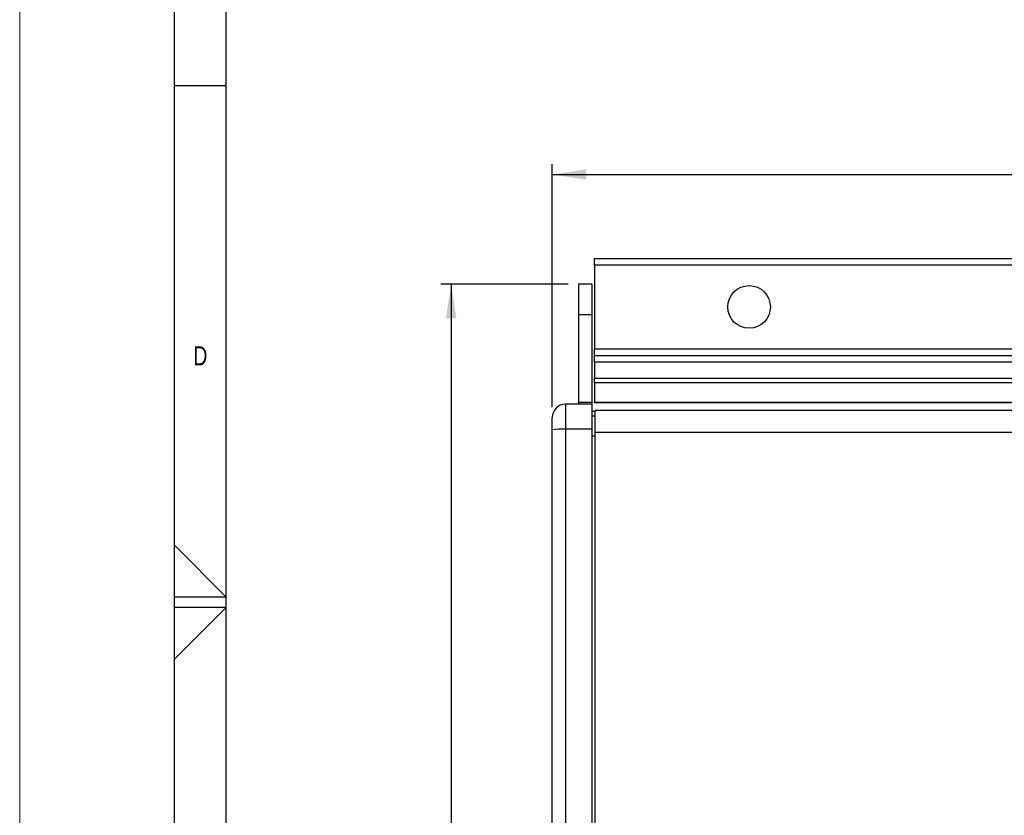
# Model space of a CAD drawing. Header units: millimetres. Extents: x 0 to 594, y 0 to 420.
# Tile 7 of 15: x 0 to 95, y 189 to 266. Entities that reach past the tile are written whole.
import ezdxf

# ---------------------------------------------------------------- set-up
doc = ezdxf.new("R2010")
doc.units = ezdxf.units.MM
doc.layers.add('FORMAT', color=7, linetype='Continuous')
doc.layers.add('OUTLINE', color=7, linetype='Continuous')
doc.styles.add('SLDTEXTSTYLE0', font='TXT', dxfattribs={"width": 0.75})
doc.dimstyles.new('SLDDIMSTYLE0', dxfattribs={"dimtxt": 3.5, "dimasz": 3.302, "dimexe": 0, "dimexo": 0.0625, "dimgap": 0.875, "dimtad": 0, "dimtih": 1, "dimtoh": 1, "dimlfac": 5, "dimrnd": 1e-09, "dimzin": 12, "dimdsep": 46, "dimtxsty": 'SLDTEXTSTYLE0', "dimsah": 1, "dimcen": 0.09, "dimadec": 0, "dimazin": 3, "dimtfac": 1, "dimtofl": 0, "dimtmove": 0, "dimatfit": 3, "dimfxl": 1, "dimfrac": 2, "dimtolj": 1, "dimtzin": 12, "dimarcsym": 0})
doc.dimstyles.new('SLDDIMSTYLE1', dxfattribs={"dimtxt": 3.5, "dimasz": 3.302, "dimexe": 0, "dimexo": 0.0625, "dimgap": 0.875, "dimtad": 0, "dimtih": 1, "dimtoh": 1, "dimlfac": 5, "dimrnd": 1e-09, "dimzin": 4, "dimdsep": 46, "dimtxsty": 'SLDTEXTSTYLE0', "dimsah": 1, "dimcen": 0.09, "dimadec": 0, "dimazin": 1, "dimtfac": 1, "dimtofl": 0, "dimtmove": 0, "dimatfit": 3, "dimfxl": 1, "dimfrac": 2, "dimtolj": 1, "dimtzin": 12, "dimarcsym": 0})

# ---------------------------------------------------------------- blocks, each defined once
blk = doc.blocks.new('_D_1')
at = {"layer": 'OUTLINE', "transparency": 16777216}
for p, q in [((108.13, 262.2), (107.063, 262.2)), ((107.063, 262.2), (107.063, 256.644)), ((117.181, 262.2), (118.247, 262.2)), ((118.247, 262.2), (118.247, 256.644)), ((107.063, 256.644), (108.13, 256.644)), ((118.247, 256.644), (117.181, 256.644)), ((51.559, 228.898), (51.559, 252.407)), ((170.939, 228.898), (170.939, 252.407)), ((51.559, 251.407), (170.939, 251.407))]:
    blk.add_line(p, q, dxfattribs=at)
for points in [[(51.559, 251.407), (54.861, 250.899), (54.861, 251.915)], [(170.939, 251.407), (167.637, 251.915), (167.637, 250.899)]]:
    blk.add_solid(points, dxfattribs=at)
at = {"layer": 'OUTLINE', "transparency": 16777216, "char_height": 3.5, "attachment_point": 1, "style": 'SLDTEXTSTYLE0'}
for s, insert in [('23.5', (108.13, 261.155)), ('596.90', (105.544, 255.919))]:
    blk.add_mtext(s, dxfattribs=dict(at, insert=insert))
blk = doc.blocks.new('_D_2')
at = {"layer": 'OUTLINE', "transparency": 16777216}
for p, q in [((53.099, 240.787), (40.767, 240.787)), ((41.767, 240.787), (41.767, 183.249)), ((37.242, 182.538), (36.175, 182.538)), ((36.175, 182.538), (36.175, 176.982)), ((46.293, 182.538), (47.36, 182.538)), ((47.36, 182.538), (47.36, 176.982)), ((36.175, 176.982), (37.242, 176.982)), ((47.36, 176.982), (46.293, 176.982)), ((41.767, 114.66), (41.767, 171.745)), ((53.099, 114.66), (40.767, 114.66))]:
    blk.add_line(p, q, dxfattribs=at)
for points in [[(41.767, 240.787), (41.259, 237.485), (42.275, 237.485)], [(41.767, 114.66), (42.275, 117.962), (41.259, 117.962)]]:
    blk.add_solid(points, dxfattribs=at)
at = {"layer": 'OUTLINE', "transparency": 16777216, "char_height": 3.5, "attachment_point": 1, "style": 'SLDTEXTSTYLE0'}
for s, insert in [('24.8', (37.242, 181.493)), ('630.63', (34.656, 176.257))]:
    blk.add_mtext(s, dxfattribs=dict(at, insert=insert))

msp = doc.modelspace()

# ---------------------------------------------------------------- linework, layer by layer
at = {"color": 7, "linetype": 'Continuous', "lineweight": 18}
msp.add_line((0, 0.0001), (0, 420.0001), dxfattribs=at)
at = {"color": 7, "linetype": 'Continuous', "lineweight": 25}
for p, q in [((55.6513, 243.2826), (166.8424, 243.2826)), ((55.6513, 242.6476), (55.6513, 243.2826)), ((166.8424, 242.6476), (55.6513, 242.6476)), ((55.6513, 242.6476), (55.6513, 234.5196)), ((55.3692, 240.787), (54.0992, 240.787)), ((54.0992, 240.787), (54.0992, 237.8339)), ((55.3692, 240.787), (55.3692, 237.8339)), ((55.3692, 237.8339), (54.0992, 237.8339)), ((54.0992, 237.8339), (54.0992, 229.3258)), ((55.3692, 237.8339), (55.3692, 229.3258)), ((55.6513, 234.5196), (166.8424, 234.5196)), ((55.6513, 233.8846), (55.6513, 234.5196)), ((55.6513, 233.8846), (166.8424, 233.8846)), ((55.6513, 233.2496), (55.6513, 233.8846)), ((166.8424, 233.2496), (55.6513, 233.2496)), ((55.6513, 233.2496), (55.6513, 231.6824)), ((55.6513, 231.6824), (166.8424, 231.6824)), ((55.6513, 231.2491), (55.6513, 231.6824)), ((166.8424, 231.2491), (55.6513, 231.2491)), ((55.6513, 231.2491), (55.6513, 229.3557)), ((55.3692, 229.168), (52.8292, 229.168)), ((55.3692, 229.3258), (54.0992, 229.3258)), ((54.0992, 229.3258), (54.0992, 229.168)), ((55.3692, 229.3258), (55.3692, 229.168)), ((55.3692, 229.168), (55.3692, 226.757)), ((55.6513, 229.3557), (166.8424, 229.3557)), ((55.6513, 229.3126), (55.6513, 229.3557)), ((166.8424, 229.3126), (55.6513, 229.3126)), ((51.5592, 226.6925), (51.5592, 227.898)), ((55.3692, 228.4915), (55.7045, 228.4915)), ((55.7045, 228.0205), (55.3692, 228.0205)), ((166.7939, 228.5506), (55.7045, 228.5506)), ((55.7045, 226.4282), (55.7045, 228.5506)), ((51.5592, 128.7547), (51.5592, 226.6925)), ((52.8292, 226.757), (52.8292, 128.6903)), ((55.3692, 226.757), (52.8292, 226.757)), ((55.3692, 226.757), (55.3692, 128.6903)), ((166.7939, 226.4282), (55.7045, 226.4282)), ((55.7045, 129.0191), (55.7045, 226.4282))]:
    msp.add_line(p, q, dxfattribs=at)
at = {"color": 8, "linetype": 'Continuous', "lineweight": 25}
for p, q in [((52.8292, 229.168), (52.8292, 226.757)), ((55.7045, 226.0904), (55.3692, 226.0904))]:
    msp.add_line(p, q, dxfattribs=at)
at = {"color": 7, "linetype": 'Continuous', "lineweight": 25}
msp.add_circle((70.6069, 238.5836), 2.065, dxfattribs=at)
for centre, radius, start, end in [((52.8292, 227.898), 1.27, 90, 180), ((52.5125, 220.4537), 6.3112, 87.123839, 98.687818)]:
    msp.add_arc(centre, radius, start, end, dxfattribs=at)
at = {"layer": 'FORMAT'}
for p, q in [((15, 5.0001), (15, 415.0001)), ((20, 10.0001), (20, 410.0001)), ((20, 260.0001), (15, 260.0001)), ((15, 215.5154), (20, 210.5001)), ((20, 210.5001), (15, 210.5001)), ((20, 209.5001), (15, 209.5001)), ((15, 204.4847), (20, 209.5001))]:
    msp.add_line(p, q, dxfattribs=at)

# ---------------------------------------------------------------- texts
at = {"layer": 'FORMAT', "insert": (16.8216, 234.7832), "char_height": 1.8521, "attachment_point": 1, "style": 'SLDTEXTSTYLE0'}
msp.add_mtext('D', dxfattribs=at)

# ---------------------------------------------------------------- dimensions: what is measured, and where the dimension line sits
at = {"layer": 'OUTLINE'}
dim = msp.add_linear_dim(base=(170.9392, 257.1588), p1=(51.5592, 227.898), p2=(170.9392, 227.898), dimstyle='SLDDIMSTYLE1', dxfattribs=at)
dim.commit()
dim.dimension.update_dxf_attribs({"geometry": '_D_1', "text_midpoint": (112.6554, 257.1588), "dimtype": 160})
dim = msp.add_linear_dim(base=(41.7675, 114.6602), p1=(54.0992, 240.787), p2=(54.0992, 114.6602), angle=90, dimstyle='SLDDIMSTYLE0', dxfattribs=at)
dim.commit()
dim.dimension.update_dxf_attribs({"geometry": '_D_2', "text_midpoint": (41.7675, 177.4969), "dimtype": 160})

doc.saveas('drawing.dxf')
